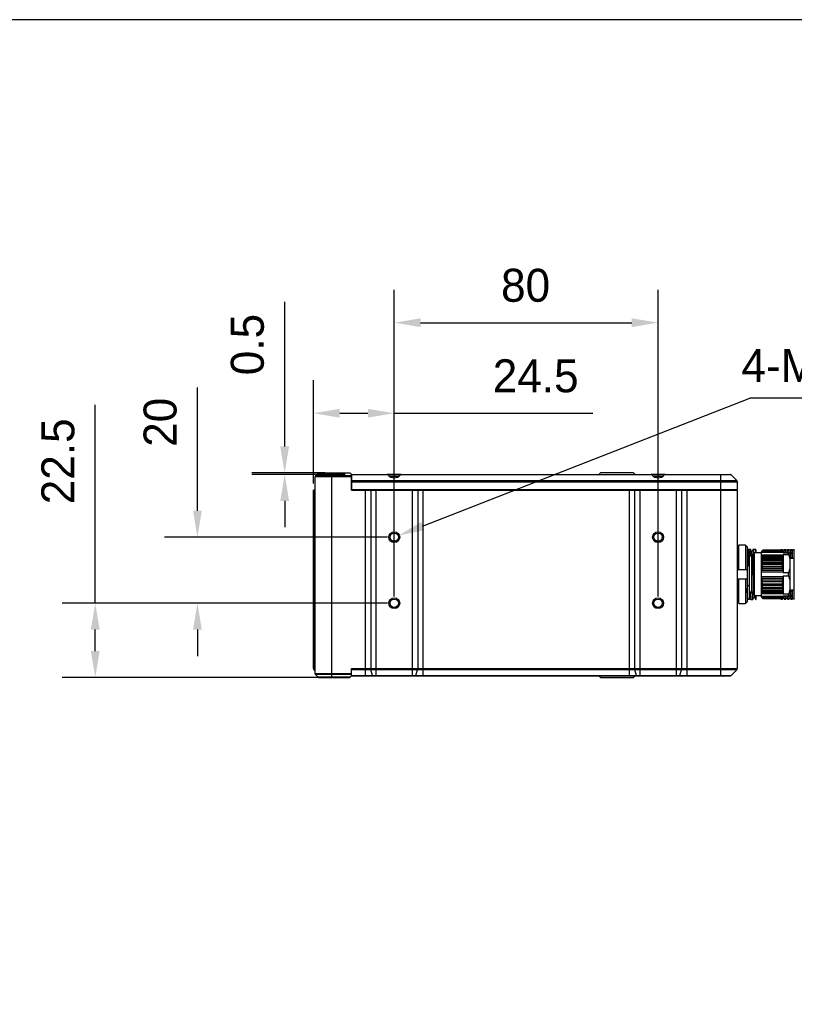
# Model space of a CAD drawing. Header units: millimetres. Extents: x -553 to -393, y 304 to 484.
# Tile 9 of 10: x -481 to -422, y 410 to 484. Entities that reach past the tile are written whole.
import ezdxf

# ---------------------------------------------------------------- set-up
doc = ezdxf.new("R2010")
doc.units = ezdxf.units.MM
doc.header["$LTSCALE"] = 65.395
doc.header["$PDMODE"] = 3
doc.header["$PDSIZE"] = 8
doc.layers.get('0').update_dxf_attribs({"linetype": 'CONTINUOUS'})
doc.layers.get('Defpoints').update_dxf_attribs({"linetype": 'CONTINUOUS'})
doc.layers.add('00_COMPONENTS', color=7, linetype='CONTINUOUS')
doc.layers.add('51__DRAFT_DIMS', color=7, linetype='CONTINUOUS')
doc.styles.get("Standard").update_dxf_attribs({"font": '兰亭黑 GBK.TTF', "height": 2.5})
doc.dimstyles.new('DIMSTYLE_1', dxfattribs={"dimtxt": 3, "dimasz": 2, "dimexe": 2.5, "dimexo": 0.5, "dimgap": 0.75, "dimtad": 1, "dimlfac": 4, "dimdsep": 46, "dimtxsty": 'STANDARD', "dimblk": '_FILLED', "dimblk1": '_FILLED', "dimblk2": '_FILLED', "dimcen": 0.09, "dimclrd": 8, "dimclre": 8, "dimclrt": 256, "dimazin": 2, "dimtp": 0.3, "dimtm": 0.3, "dimtfac": 1, "dimtofl": 0, "dimtmove": 0, "dimatfit": 3, "dimldrblk": '_FILLED', "dimfxl": 1, "dimtolj": 1, "dimarcsym": 0})

# ---------------------------------------------------------------- blocks, each defined once
blk = doc.blocks.new('_FILLED')
at = {"color": 0, "linetype": 'ByBlock'}
blk.add_solid([(0, 0), (-1, 0.167), (-1, -0.167)], dxfattribs=at)
blk = doc.blocks.new('*D7')
at = {"layer": '51__DRAFT_DIMS', "color": 8, "lineweight": -2}
for p, q in [((-460.808, 451.818), (-460.808, 462.778)), ((-457.754, 449.818), (-463.308, 449.818)), ((-456.229, 449.693), (-463.308, 449.693)), ((-460.808, 447.693), (-460.808, 445.693))]:
    blk.add_line(p, q, dxfattribs=at)
at = {"layer": 'Defpoints', "color": 0}
for p in [(-457.254, 449.818), (-460.808, 449.693), (-455.729, 449.693)]:
    blk.add_point(p, dxfattribs=at)
at = {"layer": '51__DRAFT_DIMS', "color": 8, "linetype": 'ByBlock', "lineweight": -2, "xscale": 2, "yscale": 2, "zscale": 2}
for p, rotation in [((-460.808, 449.818), 270), ((-460.808, 449.693), 90)]:
    blk.add_blockref('_FILLED', p, dxfattribs=dict(at, rotation=rotation))
at = {"layer": '51__DRAFT_DIMS', "insert": (-464.891, 457.211), "char_height": 2.5, "attachment_point": 1, "rotation": 90, "line_spacing_factor": 0.9}
blk.add_mtext('\\A1;0.5', dxfattribs=at)
blk = doc.blocks.new('*D8')
at = {"layer": '51__DRAFT_DIMS', "color": 8, "lineweight": -2}
for p, q in [((-458.629, 449.018), (-458.629, 456.836)), ((-452.504, 445.443), (-452.504, 456.836)), ((-456.629, 454.336), (-454.504, 454.336)), ((-452.504, 454.336), (-437.441, 454.336))]:
    blk.add_line(p, q, dxfattribs=at)
at = {"layer": 'Defpoints', "color": 0}
for p in [(-452.504, 454.336), (-458.629, 448.518), (-452.504, 444.943)]:
    blk.add_point(p, dxfattribs=at)
at = {"layer": '51__DRAFT_DIMS', "color": 8, "linetype": 'ByBlock', "lineweight": -2, "xscale": 2, "yscale": 2, "zscale": 2, "rotation": 180}
blk.add_blockref('_FILLED', (-458.629, 454.336), dxfattribs=at)
at = {"layer": '51__DRAFT_DIMS', "color": 8, "linetype": 'ByBlock', "lineweight": -2, "xscale": 2, "yscale": 2, "zscale": 2}
blk.add_blockref('_FILLED', (-452.504, 454.336), dxfattribs=at)
at = {"layer": '51__DRAFT_DIMS', "insert": (-445.037, 458.419), "char_height": 2.5, "attachment_point": 1, "line_spacing_factor": 0.9}
blk.add_mtext('\\A1;24.5', dxfattribs=at)
blk = doc.blocks.new('*D9')
at = {"layer": '51__DRAFT_DIMS', "color": 8, "lineweight": -2}
for p, q in [((-467.421, 446.943), (-467.421, 456.293)), ((-453.004, 444.943), (-469.921, 444.943)), ((-453.004, 439.943), (-469.921, 439.943)), ((-467.421, 437.943), (-467.421, 435.943))]:
    blk.add_line(p, q, dxfattribs=at)
at = {"layer": 'Defpoints', "color": 0}
for p in [(-452.504, 444.943), (-467.421, 439.943), (-452.504, 439.943)]:
    blk.add_point(p, dxfattribs=at)
at = {"layer": '51__DRAFT_DIMS', "color": 8, "linetype": 'ByBlock', "lineweight": -2, "xscale": 2, "yscale": 2, "zscale": 2}
for p, rotation in [((-467.421, 444.943), 270), ((-467.421, 439.943), 90)]:
    blk.add_blockref('_FILLED', p, dxfattribs=dict(at, rotation=rotation))
at = {"layer": '51__DRAFT_DIMS', "insert": (-471.504, 451.786), "char_height": 2.5, "attachment_point": 1, "rotation": 90, "line_spacing_factor": 0.9}
blk.add_mtext('\\A1;20', dxfattribs=at)
blk = doc.blocks.new('*D10')
at = {"layer": '51__DRAFT_DIMS', "color": 8, "lineweight": -2}
for p, q in [((-452.504, 440.443), (-452.504, 463.694)), ((-432.504, 440.443), (-432.504, 463.694)), ((-450.504, 461.194), (-434.504, 461.194))]:
    blk.add_line(p, q, dxfattribs=at)
at = {"layer": 'Defpoints', "color": 0}
for p in [(-432.504, 461.194), (-452.504, 439.943), (-432.504, 439.943)]:
    blk.add_point(p, dxfattribs=at)
at = {"layer": '51__DRAFT_DIMS', "color": 8, "linetype": 'ByBlock', "lineweight": -2, "xscale": 2, "yscale": 2, "zscale": 2, "rotation": 180}
blk.add_blockref('_FILLED', (-452.504, 461.194), dxfattribs=at)
at = {"layer": '51__DRAFT_DIMS', "color": 8, "linetype": 'ByBlock', "lineweight": -2, "xscale": 2, "yscale": 2, "zscale": 2}
blk.add_blockref('_FILLED', (-432.504, 461.194), dxfattribs=at)
at = {"layer": '51__DRAFT_DIMS', "insert": (-442.548, 465.277), "char_height": 2.5, "attachment_point": 2, "line_spacing_factor": 0.9}
blk.add_mtext('\\A1;80', dxfattribs=at)
blk = doc.blocks.new('*D11')
at = {"layer": '51__DRAFT_DIMS', "color": 8, "lineweight": -2}
for p, q in [((-475.166, 439.943), (-475.166, 454.98)), ((-453.004, 439.943), (-477.666, 439.943)), ((-475.166, 436.318), (-475.166, 437.943)), ((-457.754, 434.318), (-477.666, 434.318))]:
    blk.add_line(p, q, dxfattribs=at)
at = {"layer": 'Defpoints', "color": 0}
for p in [(-475.166, 439.943), (-452.504, 439.943), (-457.254, 434.318)]:
    blk.add_point(p, dxfattribs=at)
at = {"layer": '51__DRAFT_DIMS', "color": 8, "linetype": 'ByBlock', "lineweight": -2, "xscale": 2, "yscale": 2, "zscale": 2}
for p, rotation in [((-475.166, 439.943), 90), ((-475.166, 434.318), 270)]:
    blk.add_blockref('_FILLED', p, dxfattribs=dict(at, rotation=rotation))
at = {"layer": '51__DRAFT_DIMS', "insert": (-479.249, 447.437), "char_height": 2.5, "attachment_point": 1, "rotation": 90, "line_spacing_factor": 0.9}
blk.add_mtext('\\A1;22.5', dxfattribs=at)

msp = doc.modelspace()

# ---------------------------------------------------------------- linework, layer by layer
at = {"color": 8}
msp.add_line((-450.3496, 445.784), (-425.5521, 455.4628), dxfattribs=at)
msp.add_lwpolyline([(-552.7919, 304.1445), (-392.7919, 304.1445), (-392.7919, 484.1445), (-552.7919, 484.1445)], close=True)
at = {"layer": '00_COMPONENTS'}
for p, q in [((-458.4672, 449.6048), (-458.2538, 449.8182)), ((-458.2538, 449.8182), (-455.8788, 449.8182)), ((-457.2538, 449.8182), (-457.2538, 434.3182)), ((-455.8788, 449.8182), (-455.7538, 449.6932)), ((-437.0038, 449.6932), (-436.8788, 449.8182)), ((-434.3788, 449.8182), (-436.8788, 449.8182)), ((-434.3788, 449.8182), (-434.2538, 449.6932)), ((-458.5038, 434.6199), (-458.5038, 449.5164)), ((-455.7538, 449.5164), (-458.5038, 449.5164)), ((-458.4672, 449.6048), (-455.7538, 449.6048)), ((-455.7288, 449.6932), (-455.7538, 449.6932)), ((-455.7538, 448.5182), (-455.7538, 449.6932)), ((-455.7538, 449.5682), (-455.7288, 449.5682)), ((-455.7538, 449.2298), (-426.5404, 449.2298)), ((-455.7538, 449.1414), (-426.5038, 449.1414)), ((-455.7288, 449.6932), (-453.0387, 449.6932)), ((-455.7288, 448.5682), (-455.7288, 449.6932)), ((-452.9741, 449.6566), (-455.7288, 449.6566)), ((-451.9698, 449.6932), (-453.0378, 449.6932)), ((-452.1289, 449.5682), (-452.8788, 449.5682)), ((-452.1647, 449.5432), (-452.8429, 449.5432)), ((-432.9741, 449.6566), (-452.0335, 449.6566)), ((-451.9689, 449.6932), (-433.0387, 449.6932)), ((-431.9698, 449.6932), (-433.0378, 449.6932)), ((-432.1289, 449.5682), (-432.8788, 449.5682)), ((-432.1647, 449.5432), (-432.8429, 449.5432)), ((-426.9672, 449.6566), (-432.0335, 449.6566)), ((-431.9689, 449.6932), (-427.0556, 449.6932)), ((-427.7538, 448.5682), (-427.7538, 449.6932)), ((-426.9672, 449.6566), (-426.5404, 449.2298)), ((-426.5038, 449.1414), (-426.5038, 448.5682)), ((-458.6288, 434.9949), (-458.6288, 448.5182)), ((-458.5038, 448.5182), (-458.6288, 448.5182)), ((-458.5663, 448.5182), (-458.5663, 434.9949)), ((-455.7538, 448.5682), (-426.5038, 448.5682)), ((-455.7538, 448.5182), (-426.5038, 448.5182)), ((-454.6737, 434.4432), (-454.6737, 448.5182)), ((-454.2834, 448.5182), (-454.2834, 434.9949)), ((-453.893, 448.5182), (-453.893, 434.4432)), ((-451.1146, 434.4432), (-451.1146, 448.5182)), ((-450.7243, 448.5182), (-450.7243, 434.9949)), ((-450.3339, 448.5182), (-450.3339, 434.4432)), ((-437.0038, 448.5682), (-437.0038, 448.5182)), ((-436.6288, 448.5682), (-436.6288, 448.5182)), ((-434.6737, 434.4432), (-434.6737, 448.5182)), ((-434.6288, 448.5682), (-434.6288, 448.5182)), ((-434.2834, 448.5182), (-434.2834, 434.9949)), ((-434.2538, 448.5182), (-434.2538, 448.5682)), ((-433.893, 448.5182), (-433.893, 434.4432)), ((-431.1146, 434.4432), (-431.1146, 448.5182)), ((-430.7243, 448.5182), (-430.7243, 434.9949)), ((-430.3339, 448.5182), (-430.3339, 434.4432)), ((-427.7538, 434.4432), (-427.7538, 448.5182)), ((-426.5038, 448.5182), (-426.5038, 434.9949)), ((-426.3788, 444.3492), (-426.5038, 444.2223)), ((-426.5038, 444.3492), (-426.4413, 444.2858)), ((-425.8788, 444.3492), (-426.3788, 444.3492)), ((-426.3788, 442.5057), (-426.3788, 444.3492)), ((-425.8788, 444.3492), (-425.8788, 442.5057)), ((-425.7538, 444.2223), (-425.8788, 444.3492)), ((-425.7538, 444.2223), (-425.7538, 440.039)), ((-425.7242, 444.0307), (-425.7538, 444.0307)), ((-425.6128, 443.833), (-425.7156, 444.0109)), ((-425.6705, 444.0278), (-425.6979, 443.9803)), ((-425.6671, 444.0307), (-425.5087, 444.0307)), ((-425.5788, 443.9039), (-425.6163, 443.8391)), ((-425.5788, 440.6769), (-425.5788, 443.9039)), ((-425.3968, 443.8399), (-425.5055, 444.0279)), ((-425.2952, 444.0278), (-425.4003, 443.846)), ((-425.2919, 444.0307), (-425.1337, 444.0307)), ((-425.0788, 443.9385), (-425.1305, 444.0278)), ((-425.0788, 443.7557), (-425.0788, 443.9385)), ((-424.6538, 443.8057), (-424.5619, 443.9649)), ((-424.6538, 440.4557), (-424.6538, 443.8057)), ((-423.0288, 443.7807), (-424.6538, 443.7807)), ((-424.6015, 443.8962), (-423.0811, 443.8962)), ((-423.0952, 443.9206), (-424.5874, 443.9206)), ((-424.564, 443.9613), (-423.1187, 443.9613)), ((-423.1207, 443.9649), (-424.5619, 443.9649)), ((-423.1913, 443.9722), (-423.2038, 443.9722)), ((-423.2038, 443.9722), (-423.2038, 443.9649)), ((-423.1913, 444.0057), (-423.0663, 444.0057)), ((-423.1913, 443.9649), (-423.1913, 444.0057)), ((-423.1913, 443.9934), (-423.0663, 443.9934)), ((-423.0288, 443.8057), (-423.1207, 443.9649)), ((-423.1146, 443.9543), (-423.0663, 443.9543)), ((-423.0663, 443.8706), (-423.0663, 444.0057)), ((-422.9413, 443.9722), (-423.0663, 443.9722)), ((-423.0288, 443.8057), (-423.0288, 443.7557)), ((-422.9413, 444.0057), (-422.8163, 444.0057)), ((-422.9413, 443.7557), (-422.9413, 444.0057)), ((-422.9413, 443.9934), (-422.8163, 443.9934)), ((-422.9413, 443.9543), (-422.8163, 443.9543)), ((-422.9413, 443.8077), (-422.8163, 443.8077)), ((-422.8163, 443.7557), (-422.8163, 444.0057)), ((-422.6913, 443.9722), (-422.8163, 443.9722)), ((-422.6913, 444.0057), (-422.5663, 444.0057)), ((-422.6913, 443.7557), (-422.6913, 444.0057)), ((-422.6913, 443.9934), (-422.5663, 443.9934)), ((-422.6913, 443.9543), (-422.5663, 443.9543)), ((-422.6913, 443.8077), (-422.5663, 443.8077)), ((-422.5663, 443.7557), (-422.5663, 444.0057)), ((-422.4413, 443.9722), (-422.5663, 443.9722)), ((-422.4413, 444.0057), (-422.3163, 444.0057)), ((-422.4413, 443.3307), (-422.4413, 444.0057)), ((-422.4413, 443.9934), (-422.3163, 443.9934)), ((-422.4413, 443.9543), (-422.3163, 443.9543)), ((-422.4413, 443.8077), (-422.3163, 443.8077)), ((-422.3163, 443.3307), (-422.3163, 444.0057)), ((-422.1913, 443.9722), (-422.3163, 443.9722)), ((-422.1913, 444.0057), (-422.1788, 444.0057)), ((-422.1913, 443.3307), (-422.1913, 444.0057)), ((-422.1913, 443.9934), (-422.1788, 443.9934)), ((-422.1913, 443.9543), (-422.1788, 443.9543)), ((-422.1913, 443.8077), (-422.1788, 443.8077)), ((-422.1788, 440.2307), (-422.1788, 444.0307)), ((-425.4038, 443.5057), (-425.5788, 443.5057)), ((-425.3745, 443.6307), (-425.4038, 443.6307)), ((-425.4038, 440.7074), (-425.4038, 443.6307)), ((-425.3006, 443.5024), (-425.3706, 443.6236)), ((-425.3703, 443.631), (-425.3703, 443.6312)), ((-425.3701, 443.6278), (-425.3703, 443.631)), ((-425.3697, 443.622), (-425.3701, 443.6278)), ((-425.2788, 443.5469), (-425.3025, 443.5058)), ((-425.2788, 440.5807), (-425.2788, 443.6807)), ((-425.2581, 443.7336), (-425.2581, 443.7324)), ((-424.6538, 443.7557), (-425.2038, 443.7557)), ((-425.2038, 440.5057), (-425.2038, 443.7557)), ((-424.6538, 443.6053), (-423.0288, 443.6053)), ((-424.6538, 443.4967), (-423.0288, 443.4967)), ((-424.6015, 443.4545), (-424.6538, 443.4876)), ((-424.6395, 443.262), (-424.5874, 443.3852)), ((-423.0431, 443.262), (-424.6395, 443.262)), ((-424.5662, 443.2155), (-424.6395, 443.262)), ((-424.6251, 442.9931), (-424.5619, 443.1426)), ((-423.0811, 443.4545), (-424.6015, 443.4545)), ((-424.5982, 443.4394), (-424.5977, 443.4373)), ((-424.5874, 443.3852), (-423.0952, 443.3852)), ((-423.1164, 443.2155), (-424.5662, 443.2155)), ((-424.5619, 443.1426), (-423.1207, 443.1426)), ((-423.1207, 443.1426), (-423.0576, 442.9931)), ((-423.0431, 443.262), (-423.1164, 443.2155)), ((-423.0952, 443.3852), (-423.0431, 443.262)), ((-423.0288, 443.4876), (-423.0811, 443.4545)), ((-423.0288, 443.7557), (-422.5288, 443.7557)), ((-423.0288, 443.6384), (-422.6538, 443.6384)), ((-423.0288, 443.6384), (-423.0288, 442.2479)), ((-422.6538, 443.7557), (-422.6538, 443.6384)), ((-422.5288, 443.7557), (-422.5288, 440.5057)), ((-422.1788, 443.3307), (-422.5288, 443.3307)), ((-422.3163, 443.7255), (-422.4413, 443.7255)), ((-422.4413, 443.6953), (-422.3163, 443.6953)), ((-422.4413, 443.4198), (-422.3163, 443.4198)), ((-422.1788, 443.7255), (-422.1913, 443.7255)), ((-422.1913, 443.6953), (-422.1788, 443.6953)), ((-422.1913, 443.4198), (-422.1788, 443.4198)), ((-426.4491, 442.5057), (-426.5038, 442.5057)), ((-426.4491, 442.5057), (-425.7538, 442.5057)), ((-425.7538, 443.0038), (-425.6592, 443.0038)), ((-425.6592, 443.0038), (-425.6584, 442.9722)), ((-424.6538, 442.4487), (-424.6015, 442.5724)), ((-423.0288, 442.4146), (-424.6538, 442.4146)), ((-423.0288, 442.3061), (-424.6538, 442.3061)), ((-424.6395, 442.6991), (-424.5662, 442.8726)), ((-423.0431, 442.6991), (-424.6395, 442.6991)), ((-424.5874, 442.6661), (-424.6395, 442.6991)), ((-423.0576, 442.9931), (-424.6251, 442.9931)), ((-424.5619, 442.953), (-424.6251, 442.9931)), ((-424.6015, 442.5724), (-423.0811, 442.5724)), ((-423.0952, 442.6661), (-424.5874, 442.6661)), ((-424.5662, 442.8726), (-423.1164, 442.8726)), ((-423.1207, 442.953), (-424.5619, 442.953)), ((-423.0576, 442.9931), (-423.1207, 442.953)), ((-423.1164, 442.8726), (-423.0431, 442.6991)), ((-423.0431, 442.6991), (-423.0952, 442.6661)), ((-423.0811, 442.5724), (-423.0288, 442.4487)), ((-426.5038, 441.7557), (-426.4491, 441.7557)), ((-425.7538, 441.7557), (-426.4491, 441.7557)), ((-426.3788, 439.9121), (-426.3788, 441.7557)), ((-425.8788, 441.7557), (-425.8788, 439.9121)), ((-424.6538, 441.9553), (-423.0288, 441.9553)), ((-424.6538, 441.8467), (-423.0288, 441.8467)), ((-424.6015, 441.6889), (-424.6538, 441.8126)), ((-424.6395, 441.5622), (-424.5874, 441.5952)), ((-423.0431, 441.5622), (-424.6395, 441.5622)), ((-424.5662, 441.3887), (-424.6395, 441.5622)), ((-423.0811, 441.6889), (-424.6015, 441.6889)), ((-424.5874, 441.5952), (-423.0952, 441.5952)), ((-423.0431, 441.5622), (-423.1164, 441.3887)), ((-423.0952, 441.5952), (-423.0431, 441.5622)), ((-423.0288, 441.8126), (-423.0811, 441.6889)), ((-422.6538, 442.2479), (-423.0288, 442.2479)), ((-423.0288, 442.0134), (-422.6538, 442.0134)), ((-423.0288, 442.0134), (-423.0288, 440.6229)), ((-422.6538, 442.2479), (-422.6538, 442.0134)), ((-425.6025, 441.2575), (-425.7538, 441.2575)), ((-425.6033, 441.2821), (-425.6025, 441.2575)), ((-425.3762, 440.8264), (-425.4038, 440.8264)), ((-425.3759, 440.8191), (-425.3762, 440.8264)), ((-425.3762, 440.8264), (-425.3759, 440.8191)), ((-424.6538, 440.7737), (-424.6015, 440.8069)), ((-424.6395, 440.9993), (-424.5662, 441.0458)), ((-423.0431, 440.9993), (-424.6395, 440.9993)), ((-424.5874, 440.8761), (-424.6395, 440.9993)), ((-424.6251, 441.2683), (-424.5619, 441.3083)), ((-423.0576, 441.2683), (-424.6251, 441.2683)), ((-424.5619, 441.1188), (-424.6251, 441.2683)), ((-424.6015, 440.8069), (-423.0811, 440.8069)), ((-423.0952, 440.8761), (-424.5874, 440.8761)), ((-423.1164, 441.3887), (-424.5662, 441.3887)), ((-424.5662, 441.0458), (-423.1164, 441.0458)), ((-424.5619, 441.3083), (-423.1207, 441.3083)), ((-423.1207, 441.1188), (-424.5619, 441.1188)), ((-423.1207, 441.3083), (-423.0576, 441.2683)), ((-423.0576, 441.2683), (-423.1207, 441.1188)), ((-423.1164, 441.0458), (-423.0431, 440.9993)), ((-423.0431, 440.9993), (-423.0952, 440.8761)), ((-423.0811, 440.8069), (-423.0288, 440.7737)), ((-422.1788, 440.9307), (-422.5288, 440.9307)), ((-422.4413, 440.2557), (-422.4413, 440.9307)), ((-422.4413, 440.8415), (-422.3163, 440.8415)), ((-422.3163, 440.2557), (-422.3163, 440.9307)), ((-422.1913, 440.2557), (-422.1913, 440.9307)), ((-422.1913, 440.8415), (-422.1788, 440.8415)), ((-425.7538, 440.3287), (-425.7005, 440.2364)), ((-425.7538, 440.2307), (-425.6962, 440.2307)), ((-425.7008, 440.2362), (-425.7016, 440.2384)), ((-425.6998, 440.234), (-425.7008, 440.2362)), ((-425.5788, 440.2307), (-425.6958, 440.2307)), ((-425.6957, 440.2307), (-425.6958, 440.2307)), ((-425.5791, 440.6768), (-425.5788, 440.6711)), ((-425.4038, 440.7557), (-425.5788, 440.7557)), ((-425.5788, 440.2307), (-425.5788, 440.6711)), ((-425.5788, 440.3995), (-425.4827, 440.2333)), ((-425.4796, 440.2307), (-425.3212, 440.2307)), ((-425.4038, 440.7074), (-425.3611, 440.6335)), ((-425.3612, 440.6342), (-425.3618, 440.6362)), ((-425.3607, 440.6306), (-425.3607, 440.6322)), ((-425.2788, 440.6307), (-425.3591, 440.6307)), ((-425.318, 440.2335), (-425.2129, 440.4152)), ((-425.2166, 440.4215), (-425.1079, 440.2336)), ((-424.6538, 440.5057), (-425.2038, 440.5057)), ((-425.1045, 440.2307), (-425.0788, 440.2307)), ((-425.0788, 440.2307), (-425.0788, 440.5057)), ((-423.0288, 440.7646), (-424.6538, 440.7646)), ((-423.0288, 440.6561), (-424.6538, 440.6561)), ((-424.6538, 440.4807), (-423.0288, 440.4807)), ((-424.5619, 440.2964), (-424.6538, 440.4557)), ((-423.0811, 440.3651), (-424.6015, 440.3651)), ((-424.5874, 440.3407), (-423.0952, 440.3407)), ((-423.1164, 440.3039), (-424.5662, 440.3039)), ((-424.5619, 440.2964), (-423.1207, 440.2964)), ((-423.2038, 440.2964), (-423.2038, 440.2892)), ((-423.1913, 440.2892), (-423.2038, 440.2892)), ((-423.1913, 440.2557), (-423.1913, 440.2964)), ((-423.1913, 440.268), (-423.0663, 440.268)), ((-423.1913, 440.2557), (-423.0663, 440.2557)), ((-423.1207, 440.2964), (-423.0288, 440.4557)), ((-423.1146, 440.307), (-423.0663, 440.307)), ((-423.0663, 440.2557), (-423.0663, 440.3907)), ((-422.9413, 440.2892), (-423.0663, 440.2892)), ((-422.6538, 440.6229), (-423.0288, 440.6229)), ((-423.0288, 440.5057), (-422.5288, 440.5057)), ((-423.0288, 440.5057), (-423.0288, 440.4557)), ((-422.9413, 440.2557), (-422.9413, 440.5057)), ((-422.9413, 440.4536), (-422.8163, 440.4536)), ((-422.9413, 440.307), (-422.8163, 440.307)), ((-422.9413, 440.268), (-422.8163, 440.268)), ((-422.9413, 440.2557), (-422.8163, 440.2557)), ((-422.8163, 440.2557), (-422.8163, 440.5057)), ((-422.6913, 440.2892), (-422.8163, 440.2892)), ((-422.6913, 440.2557), (-422.6913, 440.5057)), ((-422.6913, 440.4536), (-422.5663, 440.4536)), ((-422.6913, 440.307), (-422.5663, 440.307)), ((-422.6913, 440.268), (-422.5663, 440.268)), ((-422.6913, 440.2557), (-422.5663, 440.2557)), ((-422.6538, 440.6229), (-422.6538, 440.5057)), ((-422.5663, 440.2557), (-422.5663, 440.5057)), ((-422.4413, 440.2892), (-422.5663, 440.2892)), ((-422.4413, 440.566), (-422.3163, 440.566)), ((-422.3163, 440.5359), (-422.4413, 440.5359)), ((-422.4413, 440.4536), (-422.3163, 440.4536)), ((-422.4413, 440.307), (-422.3163, 440.307)), ((-422.4413, 440.268), (-422.3163, 440.268)), ((-422.4413, 440.2557), (-422.3163, 440.2557)), ((-422.1913, 440.2892), (-422.3163, 440.2892)), ((-422.1913, 440.566), (-422.1788, 440.566)), ((-422.1788, 440.5359), (-422.1913, 440.5359)), ((-422.1913, 440.4536), (-422.1788, 440.4536)), ((-422.1913, 440.307), (-422.1788, 440.307)), ((-422.1913, 440.268), (-422.1788, 440.268)), ((-422.1913, 440.2557), (-422.1788, 440.2557)), ((-426.4413, 439.9755), (-426.5038, 439.9121)), ((-426.3788, 439.9121), (-425.8788, 439.9121)), ((-425.8788, 439.9121), (-425.7538, 440.039)), ((-458.6288, 434.9949), (-458.5038, 434.9949)), ((-458.5038, 434.9066), (-458.5922, 434.9066)), ((-458.5038, 434.8182), (-458.5922, 434.9066)), ((-458.5038, 434.8774), (-458.5315, 434.9066)), ((-455.7538, 434.9949), (-426.5038, 434.9949)), ((-455.7538, 434.4432), (-455.7538, 434.9949)), ((-426.5404, 434.9066), (-455.7538, 434.9066)), ((-454.1387, 434.4798), (-454.2719, 434.9066)), ((-450.8689, 434.4798), (-450.7357, 434.9066)), ((-434.1387, 434.4798), (-434.2719, 434.9066)), ((-430.8689, 434.4798), (-430.7357, 434.9066)), ((-426.5404, 434.9066), (-426.9672, 434.4798)), ((-458.5038, 434.6199), (-455.7538, 434.6199)), ((-455.7538, 434.5316), (-458.4672, 434.5316)), ((-458.2904, 434.3548), (-458.4672, 434.5316)), ((-458.2904, 434.3548), (-455.8422, 434.3548)), ((-458.202, 434.3182), (-455.8788, 434.3182)), ((-455.7538, 434.4432), (-455.8788, 434.3182)), ((-455.7538, 434.4798), (-426.9672, 434.4798)), ((-455.7538, 434.4432), (-427.0556, 434.4432)), ((-436.8788, 434.3182), (-437.0038, 434.4432)), ((-436.8788, 434.3182), (-434.3788, 434.3182)), ((-434.2538, 434.4432), (-434.3788, 434.3182))]:
    msp.add_line(p, q, dxfattribs=at)
for centre, radius in [((-452.5038, 444.9432), 0.4125), ((-432.5038, 444.9432), 0.4125), ((-452.5038, 444.9432), 0.3125), ((-432.5038, 444.9432), 0.3125), ((-452.5038, 439.9432), 0.4125), ((-452.5038, 439.9432), 0.3125), ((-432.5038, 439.9432), 0.4125), ((-432.5038, 439.9432), 0.3125)]:
    msp.add_circle(centre, radius, dxfattribs=at)
for centre, radius, start, end in [((-458.3788, 449.5164), 0.125, 135, 180), ((-427.0556, 449.5682), 0.125, 45, 90), ((-426.6288, 449.1414), 0.125, 0, 45), ((-425.2038, 443.6807), 0.075, 90, 180), ((-425.9118, 443.1522), 1.3447, 12.331889, 12.990717), ((-425.9891, 443.1356), 1.4237, 10.098839, 12.237085), ((-426.5893, 443.0599), 2.0292, 2.335277, 4.399034), ((-421.0609, 443.058), 2.0616, 175.617218, 177.648471), ((-421.6901, 443.1347), 1.4272, 167.0535, 169.890968), ((-427.9455, 443.1243), 3.3892, 350.628116, 352.230244), ((-427.2774, 443.0577), 2.7176, 356.094899, 357.792352), ((-420.3723, 443.0594), 2.7505, 182.217809, 183.89494), ((-419.7066, 443.1289), 3.42, 187.776966, 189.364674), ((-427.9762, 441.1324), 3.4202, 7.777011, 9.364629), ((-419.7369, 441.137), 3.3894, 170.628164, 172.230196), ((-429.5452, 442.1853), 4.0441, 347.095214, 348.748491), ((-425.9924, 441.1266), 1.4271, 347.053417, 349.891051), ((-427.3103, 441.2019), 2.7505, 2.217821, 3.894929), ((-426.6217, 441.2033), 2.0616, 355.617201, 357.648488), ((-420.4051, 441.2036), 2.7176, 176.094913, 177.792338), ((-421.0933, 441.2014), 2.0291, 182.335262, 184.399049), ((-421.7197, 441.1206), 1.397, 190.078382, 192.977149), ((-425.2038, 440.5807), 0.075, 180, 270), ((-458.5038, 434.9949), 0.125, 180, 225), ((-426.6288, 434.9949), 0.125, 315, 0), ((-458.3788, 434.6199), 0.125, 180, 225), ((-458.202, 434.4432), 0.125, 225, 270), ((-427.0556, 434.5682), 0.125, 270, 315)]:
    msp.add_arc(centre, radius, start, end, dxfattribs=at)
for centre in [(-452.5038, 450.0682), (-432.5038, 450.0682)]:
    msp.add_ellipse(centre, major_axis=(0.625, 0), ratio=1, start_param=-2.4226643, end_param=-0.7189284, dxfattribs=at)
for points, knots in [([(-453.0387, 449.6932), (-453.0276, 449.6932), (-453.0026, 449.6841), (-452.9834, 449.6672), (-452.9741, 449.6566)], [0, 0, 0, 0, 0.4418688, 1, 1, 1, 1]), ([(-452.0335, 449.6566), (-452.0242, 449.6672), (-452.005, 449.6841), (-451.98, 449.6932), (-451.9689, 449.6932)], [0, 0, 0, 0, 0.5581311, 1, 1, 1, 1]), ([(-433.0387, 449.6932), (-433.0276, 449.6932), (-433.0026, 449.6841), (-432.9834, 449.6672), (-432.9741, 449.6566)], [0, 0, 0, 0, 0.4418688, 1, 1, 1, 1]), ([(-432.0335, 449.6566), (-432.0242, 449.6672), (-432.005, 449.6841), (-431.98, 449.6932), (-431.9689, 449.6932)], [0, 0, 0, 0, 0.5581311, 1, 1, 1, 1]), ([(-425.7242, 444.0307), (-425.7227, 444.0307), (-425.7193, 444.0255), (-425.7182, 444.0212), (-425.7173, 444.0179)], [0, 0, 0, 0, 0.3172941, 1, 1, 1, 1]), ([(-425.7173, 444.0179), (-425.7158, 444.0123), (-425.7131, 443.9987), (-425.7078, 443.9623), (-425.7017, 443.8999), (-425.6947, 443.8055), (-425.6876, 443.6861), (-425.6805, 443.5435), (-425.6704, 443.3135), (-425.6637, 443.1312), (-425.6592, 443.0038)], [0, 0, 0, 0, 0.0170509, 0.0408571, 0.108525, 0.2021656, 0.3204356, 0.4615974, 0.6235614, 1, 1, 1, 1]), ([(-425.6705, 444.0278), (-425.6702, 444.0282), (-425.6694, 444.0295), (-425.6681, 444.0307), (-425.6671, 444.0307)], [0, 0, 0, 0, 0.3357192, 1, 1, 1, 1]), ([(-425.6671, 444.0307), (-425.6659, 444.0307), (-425.663, 444.0273), (-425.6607, 444.0203), (-425.6577, 444.0087), (-425.6536, 443.9847), (-425.6486, 443.9435), (-425.6454, 443.9075), (-425.6438, 443.8867)], [0, 0, 0, 0, 0.0254542, 0.0760084, 0.1556992, 0.265233, 0.5738238, 1, 1, 1, 1]), ([(-425.5788, 443.5102), (-425.5814, 443.553), (-425.5853, 443.6134), (-425.5912, 443.6886), (-425.5953, 443.7335), (-425.5995, 443.7701), (-425.6036, 443.7987), (-425.6076, 443.8187), (-425.6107, 443.8294), (-425.6128, 443.833)], [0, 0, 0, 0, 0.3951713, 0.5580859, 0.6966647, 0.8103664, 0.8989368, 0.9620943, 1, 1, 1, 1]), ([(-425.5055, 444.0279), (-425.5057, 444.0283), (-425.5065, 444.0295), (-425.5078, 444.0307), (-425.5087, 444.0307)], [0, 0, 0, 0, 0.3364354, 1, 1, 1, 1]), ([(-425.4633, 443.5057), (-425.4665, 443.5755), (-425.4712, 443.6741), (-425.4787, 443.7971), (-425.4839, 443.8703), (-425.489, 443.9299), (-425.4941, 443.9755), (-425.4985, 444.0046), (-425.5024, 444.0204), (-425.5043, 444.0259), (-425.5055, 444.0279)], [0, 0, 0, 0, 0.3993769, 0.5644511, 0.704688, 0.8190197, 0.9066145, 0.9669229, 0.9868116, 1, 1, 1, 1]), ([(-425.3703, 443.6312), (-425.3723, 443.6586), (-425.3762, 443.7068), (-425.3818, 443.763), (-425.3866, 443.7979), (-425.3898, 443.8166), (-425.3929, 443.8301), (-425.3953, 443.8373), (-425.3968, 443.8399)], [0, 0, 0, 0, 0.3899076, 0.6888231, 0.8027072, 0.8923847, 0.9579655, 1, 1, 1, 1]), ([(-425.2952, 444.0278), (-425.2949, 444.0283), (-425.2942, 444.0295), (-425.2929, 444.0307), (-425.2919, 444.0307)], [0, 0, 0, 0, 0.3377409, 1, 1, 1, 1]), ([(-425.2919, 444.0307), (-425.2911, 444.0307), (-425.2892, 444.0291), (-425.2863, 444.0227), (-425.2828, 444.0086), (-425.2789, 443.9849), (-425.2748, 443.9519), (-425.2705, 443.9098), (-425.2663, 443.8587), (-425.262, 443.799), (-425.2594, 443.7564), (-425.2581, 443.7336)], [0, 0, 0, 0, 0.0079822, 0.0217161, 0.0711197, 0.1511622, 0.261894, 0.4028837, 0.5734705, 0.7728333, 1, 1, 1, 1]), ([(-425.1337, 444.0307), (-425.1335, 444.0307), (-425.132, 444.0303), (-425.1311, 444.0289), (-425.1305, 444.0278)], [0, 0, 0, 0, 0.1882403, 1, 1, 1, 1]), ([(-425.1305, 444.0278), (-425.1287, 444.0248), (-425.126, 444.0157), (-425.1226, 443.9988), (-425.1191, 443.9747), (-425.1155, 443.9438), (-425.1119, 443.9061), (-425.1067, 443.8427), (-425.1034, 443.7918), (-425.1012, 443.7557)], [0, 0, 0, 0, 0.0384733, 0.1018046, 0.1903321, 0.3039106, 0.4421948, 0.6047067, 1, 1, 1, 1]), ([(-425.3745, 443.6307), (-425.3737, 443.6307), (-425.3719, 443.6282), (-425.3713, 443.6261), (-425.3708, 443.6245)], [0, 0, 0, 0, 0.3229783, 1, 1, 1, 1]), ([(-425.3708, 443.6245), (-425.369, 443.6183), (-425.3664, 443.6013), (-425.3629, 443.5697), (-425.3594, 443.5258), (-425.3558, 443.4699), (-425.3522, 443.4025), (-425.3471, 443.2915), (-425.3409, 443.1292), (-425.3338, 442.9101), (-425.3266, 442.6644), (-425.3194, 442.4004), (-425.3147, 442.2192), (-425.3122, 442.1271)], [0, 0, 0, 0, 0.0129214, 0.0341861, 0.0636666, 0.1011289, 0.1462606, 0.1986799, 0.3235357, 0.4714386, 0.6373352, 0.815554, 1, 1, 1, 1]), ([(-425.2788, 443.266), (-425.2804, 443.2976), (-425.2829, 443.3423), (-425.2867, 443.3979), (-425.2894, 443.4308), (-425.2921, 443.4576), (-425.2947, 443.4783), (-425.2973, 443.4925), (-425.2992, 443.5), (-425.3006, 443.5024)], [0, 0, 0, 0, 0.3998371, 0.5638342, 0.7028629, 0.8163134, 0.9037629, 0.9649493, 1, 1, 1, 1]), ([(-422.5288, 443.3372), (-422.5288, 443.3658), (-422.53, 443.4088), (-422.5369, 443.4656), (-422.5454, 443.508), (-422.5581, 443.5497), (-422.5776, 443.5896), (-422.6023, 443.619), (-422.6294, 443.6352), (-422.6456, 443.6384), (-422.6538, 443.6384)], [0, 0, 0, 0, 0.2431762, 0.3649901, 0.4871785, 0.6101166, 0.7348022, 0.8632738, 0.930591, 1, 1, 1, 1]), ([(-422.6538, 442.2479), (-422.6456, 442.2479), (-422.6294, 442.2511), (-422.6088, 442.2634), (-422.5921, 442.2795), (-422.5743, 442.3036), (-422.5581, 442.3367), (-422.5454, 442.3784), (-422.5368, 442.4207), (-422.5299, 442.4776), (-422.5288, 442.5205), (-422.5288, 442.5491)], [0, 0, 0, 0, 0.0693857, 0.1366715, 0.2018484, 0.265535, 0.3901549, 0.5130436, 0.6351806, 0.7569371, 1, 1, 1, 1]), ([(-425.3122, 442.1271), (-425.3068, 441.9224), (-425.297, 441.549), (-425.2855, 441.1756), (-425.2788, 441.0071)], [0, 0, 0, 0, 0.5483746, 1, 1, 1, 1]), ([(-422.5288, 441.7122), (-422.5288, 441.7408), (-422.53, 441.7838), (-422.5369, 441.8406), (-422.5454, 441.883), (-422.5581, 441.9247), (-422.5776, 441.9646), (-422.6023, 441.994), (-422.6294, 442.0102), (-422.6456, 442.0134), (-422.6538, 442.0134)], [0, 0, 0, 0, 0.2431762, 0.3649901, 0.4871785, 0.6101166, 0.7348022, 0.8632738, 0.930591, 1, 1, 1, 1]), ([(-425.7008, 440.2372), (-425.7022, 440.241), (-425.7047, 440.2507), (-425.7096, 440.2777), (-425.7151, 440.3258), (-425.7215, 440.4), (-425.7279, 440.4956), (-425.7344, 440.6114), (-425.7437, 440.8017), (-425.7498, 440.9533), (-425.7538, 441.0599)], [0, 0, 0, 0, 0.0146878, 0.0362371, 0.0999372, 0.190598, 0.3071773, 0.4482707, 0.6121563, 1, 1, 1, 1]), ([(-425.6025, 441.2575), (-425.6007, 441.2037), (-425.5937, 441.01), (-425.5858, 440.8165), (-425.5791, 440.6768)], [0, 0, 0, 0, 0.278328, 1, 1, 1, 1]), ([(-425.3618, 440.6362), (-425.3636, 440.6434), (-425.3659, 440.6634), (-425.3694, 440.7013), (-425.3727, 440.755), (-425.3748, 440.796), (-425.3759, 440.8191)], [0, 0, 0, 0, 0.1201827, 0.3284117, 0.62273, 1, 1, 1, 1]), ([(-425.3759, 440.8191), (-425.3747, 440.7939), (-425.373, 440.7585), (-425.3705, 440.7145), (-425.3688, 440.6888), (-425.3671, 440.668), (-425.3654, 440.652), (-425.3635, 440.6411), (-425.3621, 440.6353), (-425.3611, 440.6335)], [0, 0, 0, 0, 0.4055849, 0.5700596, 0.7084222, 0.8205742, 0.9065453, 0.9661817, 1, 1, 1, 1]), ([(-422.6538, 440.6229), (-422.6456, 440.6229), (-422.6294, 440.6261), (-422.6088, 440.6384), (-422.5921, 440.6545), (-422.5743, 440.6786), (-422.5581, 440.7117), (-422.5454, 440.7534), (-422.5368, 440.7957), (-422.5299, 440.8526), (-422.5288, 440.8955), (-422.5288, 440.9241)], [0, 0, 0, 0, 0.069388, 0.1366746, 0.201851, 0.2655372, 0.3901563, 0.5130445, 0.6351814, 0.7569376, 1, 1, 1, 1]), ([(-425.6958, 440.2307), (-425.6968, 440.2307), (-425.6992, 440.2329), (-425.7001, 440.2355), (-425.7008, 440.2372)], [0, 0, 0, 0, 0.3515747, 1, 1, 1, 1]), ([(-425.6977, 440.2313), (-425.6979, 440.2314), (-425.6988, 440.2322), (-425.6994, 440.2332), (-425.6998, 440.234)], [0, 0, 0, 0, 0.2041687, 1, 1, 1, 1]), ([(-425.5249, 440.7556), (-425.5233, 440.7187), (-425.52, 440.6489), (-425.5148, 440.5502), (-425.5097, 440.4638), (-425.5045, 440.3906), (-425.4993, 440.331), (-425.4941, 440.2855), (-425.4897, 440.2565), (-425.4858, 440.2407), (-425.4839, 440.2353), (-425.4827, 440.2333)], [0, 0, 0, 0, 0.2110296, 0.3998786, 0.5650818, 0.7053741, 0.8196877, 0.9071718, 0.9672588, 0.9869934, 1, 1, 1, 1]), ([(-425.4827, 440.2333), (-425.4825, 440.2329), (-425.4818, 440.2318), (-425.4806, 440.2307), (-425.4796, 440.2307)], [0, 0, 0, 0, 0.3358613, 1, 1, 1, 1]), ([(-425.3591, 440.6307), (-425.3595, 440.6307), (-425.3606, 440.632), (-425.361, 440.6333), (-425.3612, 440.6342)], [0, 0, 0, 0, 0.3259481, 1, 1, 1, 1]), ([(-425.3212, 440.2307), (-425.3222, 440.2307), (-425.3246, 440.2329), (-425.3279, 440.2415), (-425.3322, 440.2607), (-425.3368, 440.2927), (-425.3415, 440.3375), (-425.3463, 440.3943), (-425.3512, 440.463), (-425.3561, 440.543), (-425.3591, 440.6002), (-425.3607, 440.6305)], [0, 0, 0, 0, 0.007294, 0.0207753, 0.0703198, 0.1509205, 0.262362, 0.4040083, 0.5749553, 0.7740656, 1, 1, 1, 1]), ([(-425.318, 440.2335), (-425.3182, 440.2331), (-425.319, 440.2319), (-425.3203, 440.2307), (-425.3212, 440.2307)], [0, 0, 0, 0, 0.3368461, 1, 1, 1, 1]), ([(-425.2166, 440.4215), (-425.2185, 440.4249), (-425.2215, 440.4348), (-425.2253, 440.4535), (-425.2291, 440.48), (-425.2315, 440.5001), (-425.2326, 440.5114)], [0, 0, 0, 0, 0.1271229, 0.3360176, 0.6274237, 1, 1, 1, 1]), ([(-425.137, 440.5056), (-425.1348, 440.4696), (-425.1314, 440.4189), (-425.1263, 440.3556), (-425.1228, 440.3179), (-425.1193, 440.287), (-425.1159, 440.2629), (-425.1124, 440.2458), (-425.1097, 440.2367), (-425.1079, 440.2336)], [0, 0, 0, 0, 0.3946056, 0.5569239, 0.6951118, 0.8087032, 0.8973754, 0.9610251, 1, 1, 1, 1]), ([(-425.1079, 440.2336), (-425.1077, 440.2332), (-425.1069, 440.2319), (-425.1055, 440.2307), (-425.1045, 440.2307)], [0, 0, 0, 0, 0.336683, 1, 1, 1, 1]), ([(-458.5663, 434.9949), (-458.5663, 434.9787), (-458.5603, 434.9462), (-458.5426, 434.9182), (-458.5315, 434.9066)], [0, 0, 0, 0, 0.5033548, 1, 1, 1, 1]), ([(-454.2834, 434.9949), (-454.2834, 434.979), (-454.2816, 434.9492), (-454.276, 434.9197), (-454.2719, 434.9066)], [0, 0, 0, 0, 0.5363804, 1, 1, 1, 1]), ([(-450.7243, 434.9949), (-450.7243, 434.979), (-450.726, 434.9492), (-450.7316, 434.9197), (-450.7357, 434.9066)], [0, 0, 0, 0, 0.5363804, 1, 1, 1, 1]), ([(-434.2834, 434.9949), (-434.2834, 434.979), (-434.2816, 434.9492), (-434.276, 434.9197), (-434.2719, 434.9066)], [0, 0, 0, 0, 0.5363804, 1, 1, 1, 1]), ([(-430.7243, 434.9949), (-430.7243, 434.979), (-430.726, 434.9492), (-430.7316, 434.9197), (-430.7357, 434.9066)], [0, 0, 0, 0, 0.5363804, 1, 1, 1, 1]), ([(-454.1111, 434.4432), (-454.117, 434.4432), (-454.1262, 434.4513), (-454.1334, 434.465), (-454.137, 434.4745), (-454.1387, 434.4798)], [0, 0, 0, 0, 0.3711183, 0.6514572, 1, 1, 1, 1]), ([(-450.8965, 434.4432), (-450.8906, 434.4432), (-450.8814, 434.4513), (-450.8742, 434.465), (-450.8706, 434.4745), (-450.8689, 434.4798)], [0, 0, 0, 0, 0.3711183, 0.6514572, 1, 1, 1, 1]), ([(-434.1111, 434.4432), (-434.117, 434.4432), (-434.1262, 434.4513), (-434.1334, 434.465), (-434.137, 434.4745), (-434.1387, 434.4798)], [0, 0, 0, 0, 0.3711183, 0.6514572, 1, 1, 1, 1]), ([(-430.8965, 434.4432), (-430.8906, 434.4432), (-430.8814, 434.4513), (-430.8742, 434.465), (-430.8706, 434.4745), (-430.8689, 434.4798)], [0, 0, 0, 0, 0.3711183, 0.6514572, 1, 1, 1, 1])]:
    msp.add_open_spline(points, degree=3, knots=knots, dxfattribs=at)
msp.add_open_spline([(-425.5788, 442.6476), (-425.6008, 442.7568), (-425.6278, 442.8651), (-425.6584, 442.9722)], degree=3, dxfattribs=at)
at = {"layer": '51__DRAFT_DIMS', "color": 8}
msp.add_line((-408.6375, 455.4628), (-425.5521, 455.4628), dxfattribs=at)

# ---------------------------------------------------------------- block references
at = {"color": 8, "xscale": 2, "yscale": 2, "zscale": 2, "rotation": 201.3213650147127}
msp.add_blockref('_FILLED', (-452.2127, 445.0568), dxfattribs=at)

# ---------------------------------------------------------------- texts
at = {"layer": '51__DRAFT_DIMS', "insert": (-426.1853, 459.2116), "char_height": 2.5, "attachment_point": 1, "line_spacing_factor": 0.9}
msp.add_mtext('\\A1;4-M3{\\fgdt|b0|i0|c134|p2;x}4.5', dxfattribs=at)

# ---------------------------------------------------------------- dimensions: what is measured, and where the dimension line sits
at = {"layer": '51__DRAFT_DIMS'}
dim = msp.add_linear_dim(base=(-432.5038, 461.1938), p1=(-452.5038, 439.9432), p2=(-432.5038, 439.9432), dimstyle='DIMSTYLE_1', override={"dimtxsty": 'STANDARD'}, dxfattribs=at)
dim.commit()
dim.dimension.update_dxf_attribs({"geometry": '*D10', "text_midpoint": (-442.5478, 461.1938), "dimtype": 160})
for base, p1, p2, angle, picture, middle in [((-460.8077, 449.6932), (-457.2538, 449.8182), (-455.7288, 449.6932), 270, '*D7', (-460.8077, 459.6196)), ((-467.4211, 439.9432), (-452.5038, 444.9432), (-452.5038, 439.9432), 270, '*D9', (-467.4211, 453.6646)), ((-475.1655, 439.9432), (-457.2538, 434.3182), (-452.5038, 439.9432), 90, '*D11', (-475.1655, 450.8332))]:
    dim = msp.add_linear_dim(base=base, p1=p1, p2=p2, angle=angle, dimstyle='DIMSTYLE_1', dxfattribs=at)
    dim.commit()
    dim.dimension.update_dxf_attribs({"geometry": picture, "text_midpoint": middle, "dimtype": 160})
dim = msp.add_linear_dim(base=(-452.5038, 454.336), p1=(-458.6288, 448.5182), p2=(-452.5038, 444.9432), dimstyle='DIMSTYLE_1', dxfattribs=at)
dim.commit()
dim.dimension.update_dxf_attribs({"geometry": '*D8', "text_midpoint": (-441.6138, 454.336), "dimtype": 160})

doc.saveas('drawing.dxf')
